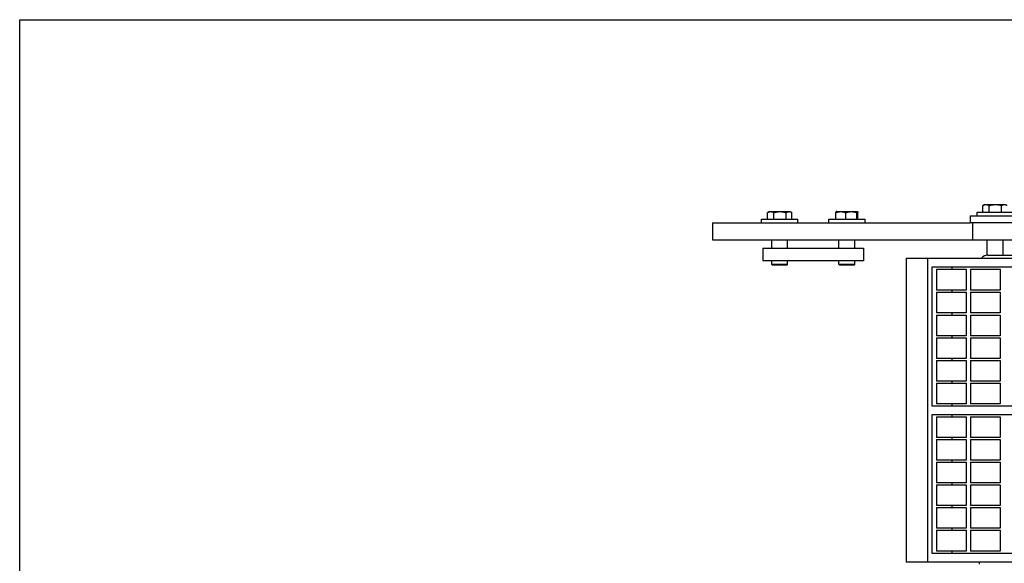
# Model space of a CAD drawing. Header units: inches. Extents: x 0 to 44, y 0 to 34.
# Tile 3 of 5: x 0 to 14.7, y 25.9 to 34. Entities that reach past the tile are written whole.
import ezdxf

# ---------------------------------------------------------------- set-up
doc = ezdxf.new("R2010")
doc.units = ezdxf.units.IN
doc.header["$LTSCALE"] = 2.42
doc.header["$MEASUREMENT"] = 0
doc.layers.get('0').update_dxf_attribs({"linetype": 'CONTINUOUS'})
for name, color, linetype in [('518353_WW_518353_08_BL4', 7, 'CONTINUOUS'), ('520309_BL24', 7, 'CONTINUOUS'), ('532387_BL34', 7, 'CONTINUOUS'), ('807_1830_10_1_SOLID1_BL58', 7, 'CONTINUOUS'), ('807_1830_14_1_SOLID1_BL56', 7, 'CONTINUOUS'), ('807_1830_15_1_SOLID1_BL49', 7, 'CONTINUOUS'), ('807_1830_16_1_SOLID1_BL68', 7, 'CONTINUOUS'), ('807_1830_17_1_SOLID1_BL69', 7, 'CONTINUOUS'), ('807_1830_18_1_SOLID1_BL50', 7, 'CONTINUOUS'), ('807_1830_1_1_SOLID1_BL63', 7, 'CONTINUOUS'), ('807_1830_21_1_SOLID1_BL54', 7, 'CONTINUOUS'), ('807_1830_22_1_SOLID1_BL41', 7, 'CONTINUOUS'), ('807_1830_23_1_SOLID1_BL70', 7, 'CONTINUOUS'), ('807_1830_24_1_SOLID1_BL66', 7, 'CONTINUOUS'), ('807_1830_25_1_SOLID1_BL57', 7, 'CONTINUOUS'), ('807_1830_26_1_SOLID1_BL67', 7, 'CONTINUOUS'), ('807_1830_27_1_SOLID1_BL44', 7, 'CONTINUOUS'), ('807_1830_28_1_SOLID1_BL61', 7, 'CONTINUOUS'), ('807_1830_2_1_SOLID1_BL52', 7, 'CONTINUOUS'), ('807_1830_31_1_SOLID1_BL59', 7, 'CONTINUOUS'), ('807_1830_32_1_SOLID1_BL46', 7, 'CONTINUOUS'), ('807_1830_33_1_SOLID1_BL64', 7, 'CONTINUOUS'), ('807_1830_36_1_SOLID1_BL43', 7, 'CONTINUOUS'), ('807_1830_3_1_SOLID1_BL47', 7, 'CONTINUOUS'), ('807_1830_6_1_SOLID1_BL65', 7, 'CONTINUOUS'), ('807_1830_7_1_SOLID1_BL55', 7, 'CONTINUOUS'), ('807_1830_8_1_SOLID1_BL60', 7, 'CONTINUOUS'), ('807_1830_9_1_SOLID1_BL53', 7, 'CONTINUOUS'), ('960616MSSF_BL10', 7, 'CONTINUOUS'), ('960616MSSF_BL14', 7, 'CONTINUOUS'), ('960616MSSF_BL9', 7, 'CONTINUOUS')]:
    doc.layers.add(name, color=color, linetype=linetype)

# ---------------------------------------------------------------- blocks, each defined once
blk = doc.blocks.new('518353_WW_518353_08_BL4', base_point=(23.689, 21.729))
at = {"layer": '518353_WW_518353_08_BL4', "color": 7, "linetype": 'CONTINUOUS'}
for p, q in [((14.163, 31.076), (14.163, 30.971)), ((14.163, 31.076), (14.953, 31.076)), ((14.953, 30.971), (14.163, 30.971)), ((14.43, 30.491), (15.163, 30.491)), ((14.305, 25.886), (14.305, 25.916))]:
    blk.add_line(p, q, dxfattribs=at)
blk.add_arc((14.43, 30.366), 0.125, 90, 140.0851, dxfattribs=at)
blk = doc.blocks.new('960616MSSF_BL9', base_point=(11.327, 30.742))
at = {"layer": '960616MSSF_BL9', "color": 7, "linetype": 'CONTINUOUS'}
for p, q in [((11.145, 31.026), (11.145, 31.126)), ((11.176, 31.144), (11.147, 31.127)), ((11.176, 31.144), (11.479, 31.144)), ((11.24, 31.026), (11.24, 31.126)), ((11.422, 31.026), (11.422, 31.126)), ((11.479, 31.144), (11.507, 31.127)), ((11.507, 31.128), (11.509, 31.126)), ((11.509, 31.026), (11.509, 31.126)), ((11.057, 30.971), (11.057, 31.026)), ((11.057, 31.026), (11.598, 31.026)), ((11.598, 30.971), (11.598, 31.026)), ((11.209, 30.596), (11.209, 30.721)), ((11.445, 30.596), (11.445, 30.721)), ((11.209, 30.352), (11.209, 30.408)), ((11.445, 30.352), (11.445, 30.408)), ((11.221, 30.341), (11.209, 30.352)), ((11.445, 30.352), (11.209, 30.352)), ((11.434, 30.341), (11.221, 30.341)), ((11.434, 30.341), (11.445, 30.352))]:
    blk.add_line(p, q, dxfattribs=at)
for points, knots in [([(11.145, 31.126), (11.149, 31.128), (11.157, 31.132), (11.169, 31.137), (11.181, 31.14), (11.193, 31.141), (11.205, 31.14), (11.217, 31.137), (11.229, 31.132), (11.236, 31.128), (11.24, 31.126)], [0, 0, 0, 0, 0.130291, 0.256586, 0.379356, 0.500005, 0.620657, 0.74343, 0.869718, 1, 1, 1, 1]), ([(11.24, 31.126), (11.247, 31.128), (11.262, 31.132), (11.285, 31.137), (11.308, 31.14), (11.331, 31.141), (11.354, 31.14), (11.377, 31.137), (11.399, 31.132), (11.414, 31.128), (11.422, 31.126)], [0, 0, 0, 0, 0.125001, 0.250001, 0.375001, 0.5, 0.624999, 0.749999, 0.874999, 1, 1, 1, 1]), ([(11.422, 31.126), (11.425, 31.128), (11.43, 31.131), (11.437, 31.134), (11.444, 31.137), (11.452, 31.139), (11.459, 31.14), (11.464, 31.14), (11.47, 31.14), (11.475, 31.14), (11.48, 31.139), (11.488, 31.137), (11.497, 31.133), (11.503, 31.129), (11.507, 31.128)], [0, 0, 0, 0, 0.131645, 0.195718, 0.25863, 0.381321, 0.441576, 0.501435, 0.561222, 0.621274, 0.681897, 0.743346, 0.869336, 1, 1, 1, 1])]:
    blk.add_open_spline(points, degree=3, knots=knots, dxfattribs=at)
blk = doc.blocks.new('960616MSSF_BL10', base_point=(22.67, 21.007))
at = {"layer": '960616MSSF_BL10', "color": 7, "linetype": 'CONTINUOUS'}
for p, q in [((12.162, 31.026), (12.162, 31.126)), ((12.176, 31.144), (12.169, 31.14)), ((12.176, 31.144), (12.479, 31.144)), ((12.31, 31.026), (12.31, 31.126)), ((12.475, 31.026), (12.475, 31.126)), ((12.479, 31.144), (12.486, 31.14)), ((12.493, 31.026), (12.493, 31.126)), ((12.057, 30.971), (12.057, 31.026)), ((12.057, 31.026), (12.598, 31.026)), ((12.598, 30.971), (12.598, 31.026)), ((12.209, 30.596), (12.209, 30.721)), ((12.445, 30.596), (12.445, 30.721)), ((12.209, 30.352), (12.209, 30.408)), ((12.445, 30.352), (12.445, 30.408)), ((12.221, 30.341), (12.209, 30.352)), ((12.445, 30.352), (12.209, 30.352)), ((12.434, 30.341), (12.221, 30.341)), ((12.434, 30.341), (12.445, 30.352))]:
    blk.add_line(p, q, dxfattribs=at)
for points, knots in [([(12.169, 31.14), (12.169, 31.14), (12.168, 31.139), (12.167, 31.138), (12.166, 31.137), (12.165, 31.135), (12.164, 31.133), (12.164, 31.131), (12.163, 31.129), (12.162, 31.127), (12.162, 31.126)], [0, 0, 0, 0, 0.073084, 0.160246, 0.262907, 0.38137, 0.515203, 0.663573, 0.82551, 1, 1, 1, 1]), ([(12.162, 31.126), (12.168, 31.128), (12.18, 31.132), (12.198, 31.137), (12.217, 31.14), (12.236, 31.141), (12.255, 31.14), (12.274, 31.137), (12.292, 31.132), (12.304, 31.128), (12.31, 31.126)], [0, 0, 0, 0, 0.126059, 0.251308, 0.375861, 0.500001, 0.624142, 0.748695, 0.873943, 1, 1, 1, 1]), ([(12.31, 31.126), (12.317, 31.128), (12.33, 31.132), (12.351, 31.137), (12.372, 31.14), (12.393, 31.141), (12.414, 31.14), (12.435, 31.137), (12.455, 31.132), (12.469, 31.128), (12.475, 31.126)], [0, 0, 0, 0, 0.125444, 0.250548, 0.37536, 0.5, 0.62464, 0.749452, 0.874556, 1, 1, 1, 1]), ([(12.475, 31.126), (12.476, 31.127), (12.477, 31.13), (12.478, 31.133), (12.479, 31.135), (12.48, 31.137), (12.48, 31.138), (12.481, 31.138), (12.482, 31.139), (12.482, 31.14), (12.483, 31.14), (12.484, 31.14), (12.484, 31.14), (12.485, 31.14), (12.485, 31.14), (12.485, 31.14)], [0, 0, 0, 0, 0.200692, 0.380505, 0.537155, 0.606177, 0.668778, 0.724991, 0.775006, 0.819252, 0.858564, 0.894276, 0.928269, 0.962801, 1, 1, 1, 1]), ([(12.485, 31.14), (12.486, 31.14), (12.486, 31.139), (12.487, 31.138), (12.488, 31.137), (12.489, 31.135), (12.49, 31.133), (12.491, 31.131), (12.492, 31.129), (12.492, 31.127), (12.493, 31.126)], [0, 0, 0, 0, 0.073084, 0.160246, 0.262907, 0.38137, 0.515203, 0.663573, 0.82551, 1, 1, 1, 1])]:
    blk.add_open_spline(points, degree=3, knots=knots, dxfattribs=at)
blk = doc.blocks.new('960616MSSF_BL14', base_point=(23.827, 22.247))
at = {"layer": '960616MSSF_BL14', "color": 7, "linetype": 'CONTINUOUS'}
for p, q in [((14.267, 31.076), (14.267, 31.131)), ((14.267, 31.131), (14.808, 31.131)), ((14.356, 31.131), (14.356, 31.231)), ((14.386, 31.249), (14.358, 31.232)), ((14.386, 31.249), (14.689, 31.249)), ((14.45, 31.131), (14.45, 31.231)), ((14.632, 31.131), (14.632, 31.231)), ((14.42, 30.49), (14.42, 30.721)), ((14.656, 30.491), (14.656, 30.721))]:
    blk.add_line(p, q, dxfattribs=at)
for points, knots in [([(14.356, 31.231), (14.36, 31.233), (14.367, 31.237), (14.379, 31.242), (14.391, 31.245), (14.403, 31.246), (14.415, 31.245), (14.427, 31.242), (14.439, 31.237), (14.447, 31.233), (14.45, 31.231)], [0, 0, 0, 0, 0.130291, 0.256586, 0.379356, 0.500005, 0.620657, 0.74343, 0.869718, 1, 1, 1, 1]), ([(14.45, 31.231), (14.458, 31.233), (14.473, 31.237), (14.495, 31.242), (14.518, 31.245), (14.541, 31.246), (14.564, 31.245), (14.587, 31.242), (14.61, 31.237), (14.625, 31.233), (14.632, 31.231)], [0, 0, 0, 0, 0.125001, 0.250001, 0.375001, 0.5, 0.624999, 0.749999, 0.874999, 1, 1, 1, 1]), ([(14.632, 31.231), (14.636, 31.233), (14.641, 31.236), (14.648, 31.239), (14.655, 31.242), (14.662, 31.244), (14.669, 31.245), (14.675, 31.245), (14.68, 31.245), (14.686, 31.245), (14.691, 31.244), (14.698, 31.242), (14.707, 31.238), (14.714, 31.234), (14.717, 31.233)], [0, 0, 0, 0, 0.131645, 0.195718, 0.25863, 0.381321, 0.441576, 0.501435, 0.561222, 0.621274, 0.681897, 0.743346, 0.869336, 1, 1, 1, 1])]:
    blk.add_open_spline(points, degree=3, knots=knots, dxfattribs=at)
blk = doc.blocks.new('520309_BL24', base_point=(21.718, 20.868))
at = {"layer": '520309_BL24', "color": 7, "linetype": 'CONTINUOUS'}
for p, q in [((10.327, 30.971), (10.327, 30.721)), ((10.327, 30.971), (14.163, 30.971)), ((14.202, 30.971), (14.202, 30.721)), ((10.327, 30.721), (14.952, 30.721))]:
    blk.add_line(p, q, dxfattribs=at)
blk = doc.blocks.new('532387_BL34', base_point=(21.906, 20.743))
at = {"layer": '532387_BL34', "color": 7, "linetype": 'CONTINUOUS'}
for p, q in [((11.077, 30.596), (11.077, 30.408)), ((11.077, 30.596), (12.577, 30.596)), ((12.577, 30.596), (12.577, 30.408)), ((12.577, 30.408), (11.077, 30.408))]:
    blk.add_line(p, q, dxfattribs=at)
blk = doc.blocks.new('807_1830_22_1_SOLID1_BL41', base_point=(22.899, 22.468))
at = {"layer": '807_1830_22_1_SOLID1_BL41', "color": 7, "linetype": 'CONTINUOUS'}
for p, q in [((13.213, 30.446), (13.213, 25.916)), ((13.213, 30.446), (15.163, 30.446)), ((13.533, 25.916), (13.533, 30.446)), ((13.593, 30.311), (13.593, 28.248)), ((15.163, 30.311), (13.593, 30.311)), ((13.898, 30.281), (13.898, 30.311)), ((13.898, 29.938), (13.898, 29.968)), ((13.898, 29.6), (13.898, 29.63)), ((13.898, 29.262), (13.898, 29.292)), ((13.898, 28.924), (13.898, 28.954)), ((13.898, 28.586), (13.898, 28.616)), ((13.593, 28.248), (15.163, 28.248)), ((13.898, 28.248), (13.898, 28.278)), ((13.593, 28.113), (13.593, 26.051)), ((15.163, 28.113), (13.593, 28.113)), ((13.898, 28.083), (13.898, 28.113)), ((13.898, 27.745), (13.898, 27.775)), ((13.898, 27.407), (13.898, 27.437)), ((13.898, 27.069), (13.898, 27.099)), ((13.898, 26.731), (13.898, 26.761)), ((13.898, 26.393), (13.898, 26.423)), ((13.593, 26.051), (15.163, 26.051)), ((13.898, 26.051), (13.898, 26.081)), ((15.163, 25.916), (13.213, 25.916))]:
    blk.add_line(p, q, dxfattribs=at)
blk = doc.blocks.new('807_1830_36_1_SOLID1_BL43', base_point=(14.393, 26.237))
at = {"layer": '807_1830_36_1_SOLID1_BL43', "color": 7, "linetype": 'CONTINUOUS'}
for p, q in [((14.171, 26.393), (14.614, 26.393)), ((14.171, 26.393), (14.171, 26.081)), ((14.614, 26.393), (14.614, 26.081)), ((14.614, 26.081), (14.171, 26.081))]:
    blk.add_line(p, q, dxfattribs=at)
blk = doc.blocks.new('807_1830_27_1_SOLID1_BL44', base_point=(13.883, 26.237))
at = {"layer": '807_1830_27_1_SOLID1_BL44', "color": 7, "linetype": 'CONTINUOUS'}
for p, q in [((13.661, 26.393), (14.104, 26.393)), ((13.661, 26.393), (13.661, 26.081)), ((14.104, 26.393), (14.104, 26.081)), ((14.104, 26.081), (13.661, 26.081))]:
    blk.add_line(p, q, dxfattribs=at)
blk = doc.blocks.new('807_1830_32_1_SOLID1_BL46', base_point=(14.393, 26.577))
at = {"layer": '807_1830_32_1_SOLID1_BL46', "color": 7, "linetype": 'CONTINUOUS'}
for p, q in [((14.171, 26.731), (14.614, 26.731)), ((14.171, 26.731), (14.171, 26.423)), ((14.614, 26.731), (14.614, 26.423)), ((14.614, 26.423), (14.171, 26.423))]:
    blk.add_line(p, q, dxfattribs=at)
blk = doc.blocks.new('807_1830_3_1_SOLID1_BL47', base_point=(13.883, 26.577))
at = {"layer": '807_1830_3_1_SOLID1_BL47', "color": 7, "linetype": 'CONTINUOUS'}
for p, q in [((13.661, 26.731), (14.104, 26.731)), ((13.661, 26.731), (13.661, 26.423)), ((14.104, 26.731), (14.104, 26.423)), ((14.104, 26.423), (13.661, 26.423))]:
    blk.add_line(p, q, dxfattribs=at)
blk = doc.blocks.new('807_1830_15_1_SOLID1_BL49', base_point=(14.393, 26.915))
at = {"layer": '807_1830_15_1_SOLID1_BL49', "color": 7, "linetype": 'CONTINUOUS'}
for p, q in [((14.171, 27.069), (14.614, 27.069)), ((14.171, 27.069), (14.171, 26.761)), ((14.614, 27.069), (14.614, 26.761)), ((14.614, 26.761), (14.171, 26.761))]:
    blk.add_line(p, q, dxfattribs=at)
blk = doc.blocks.new('807_1830_18_1_SOLID1_BL50', base_point=(13.883, 26.915))
at = {"layer": '807_1830_18_1_SOLID1_BL50', "color": 7, "linetype": 'CONTINUOUS'}
for p, q in [((13.661, 27.069), (14.104, 27.069)), ((13.661, 27.069), (13.661, 26.761)), ((14.104, 27.069), (14.104, 26.761)), ((14.104, 26.761), (13.661, 26.761))]:
    blk.add_line(p, q, dxfattribs=at)
blk = doc.blocks.new('807_1830_2_1_SOLID1_BL52', base_point=(14.393, 27.253))
at = {"layer": '807_1830_2_1_SOLID1_BL52', "color": 7, "linetype": 'CONTINUOUS'}
for p, q in [((14.171, 27.407), (14.614, 27.407)), ((14.171, 27.407), (14.171, 27.099)), ((14.614, 27.407), (14.614, 27.099)), ((14.614, 27.099), (14.171, 27.099))]:
    blk.add_line(p, q, dxfattribs=at)
blk = doc.blocks.new('807_1830_9_1_SOLID1_BL53', base_point=(13.883, 27.253))
at = {"layer": '807_1830_9_1_SOLID1_BL53', "color": 7, "linetype": 'CONTINUOUS'}
for p, q in [((13.661, 27.407), (13.661, 27.099)), ((13.661, 27.407), (14.104, 27.407)), ((14.104, 27.407), (14.104, 27.099)), ((14.104, 27.099), (13.661, 27.099))]:
    blk.add_line(p, q, dxfattribs=at)
blk = doc.blocks.new('807_1830_21_1_SOLID1_BL54', base_point=(13.883, 30.124))
at = {"layer": '807_1830_21_1_SOLID1_BL54', "color": 7, "linetype": 'CONTINUOUS'}
for p, q in [((13.661, 30.281), (13.661, 29.968)), ((13.661, 30.281), (14.104, 30.281)), ((14.104, 30.281), (14.104, 29.968)), ((14.104, 29.968), (13.661, 29.968))]:
    blk.add_line(p, q, dxfattribs=at)
blk = doc.blocks.new('807_1830_7_1_SOLID1_BL55', base_point=(13.883, 29.784))
at = {"layer": '807_1830_7_1_SOLID1_BL55', "color": 7, "linetype": 'CONTINUOUS'}
for p, q in [((13.661, 29.938), (13.661, 29.63)), ((13.661, 29.938), (14.104, 29.938)), ((14.104, 29.938), (14.104, 29.63)), ((14.104, 29.63), (13.661, 29.63))]:
    blk.add_line(p, q, dxfattribs=at)
blk = doc.blocks.new('807_1830_14_1_SOLID1_BL56', base_point=(13.883, 29.446))
at = {"layer": '807_1830_14_1_SOLID1_BL56', "color": 7, "linetype": 'CONTINUOUS'}
for p, q in [((13.661, 29.6), (13.661, 29.292)), ((13.661, 29.6), (14.104, 29.6)), ((14.104, 29.6), (14.104, 29.292)), ((14.104, 29.292), (13.661, 29.292))]:
    blk.add_line(p, q, dxfattribs=at)
blk = doc.blocks.new('807_1830_25_1_SOLID1_BL57', base_point=(13.883, 29.108))
at = {"layer": '807_1830_25_1_SOLID1_BL57', "color": 7, "linetype": 'CONTINUOUS'}
for p, q in [((13.661, 29.262), (13.661, 28.954)), ((13.661, 29.262), (14.104, 29.262)), ((14.104, 29.262), (14.104, 28.954)), ((14.104, 28.954), (13.661, 28.954))]:
    blk.add_line(p, q, dxfattribs=at)
blk = doc.blocks.new('807_1830_10_1_SOLID1_BL58', base_point=(13.883, 28.77))
at = {"layer": '807_1830_10_1_SOLID1_BL58', "color": 7, "linetype": 'CONTINUOUS'}
for p, q in [((13.661, 28.924), (13.661, 28.616)), ((13.661, 28.924), (14.104, 28.924)), ((14.104, 28.924), (14.104, 28.616)), ((14.104, 28.616), (13.661, 28.616))]:
    blk.add_line(p, q, dxfattribs=at)
blk = doc.blocks.new('807_1830_31_1_SOLID1_BL59', base_point=(13.883, 28.432))
at = {"layer": '807_1830_31_1_SOLID1_BL59', "color": 7, "linetype": 'CONTINUOUS'}
for p, q in [((13.661, 28.586), (13.661, 28.278)), ((13.661, 28.586), (14.104, 28.586)), ((14.104, 28.586), (14.104, 28.278)), ((14.104, 28.278), (13.661, 28.278))]:
    blk.add_line(p, q, dxfattribs=at)
blk = doc.blocks.new('807_1830_8_1_SOLID1_BL60', base_point=(13.883, 27.929))
at = {"layer": '807_1830_8_1_SOLID1_BL60', "color": 7, "linetype": 'CONTINUOUS'}
for p, q in [((13.661, 28.083), (13.661, 27.775)), ((13.661, 28.083), (14.104, 28.083)), ((14.104, 28.083), (14.104, 27.775)), ((14.104, 27.775), (13.661, 27.775))]:
    blk.add_line(p, q, dxfattribs=at)
blk = doc.blocks.new('807_1830_28_1_SOLID1_BL61', base_point=(13.883, 27.591))
at = {"layer": '807_1830_28_1_SOLID1_BL61', "color": 7, "linetype": 'CONTINUOUS'}
for p, q in [((13.661, 27.745), (13.661, 27.437)), ((13.661, 27.745), (14.104, 27.745)), ((14.104, 27.745), (14.104, 27.437)), ((14.104, 27.437), (13.661, 27.437))]:
    blk.add_line(p, q, dxfattribs=at)
blk = doc.blocks.new('807_1830_1_1_SOLID1_BL63', base_point=(14.393, 27.591))
at = {"layer": '807_1830_1_1_SOLID1_BL63', "color": 7, "linetype": 'CONTINUOUS'}
for p, q in [((14.171, 27.745), (14.171, 27.437)), ((14.171, 27.745), (14.614, 27.745)), ((14.614, 27.745), (14.614, 27.437)), ((14.614, 27.437), (14.171, 27.437))]:
    blk.add_line(p, q, dxfattribs=at)
blk = doc.blocks.new('807_1830_33_1_SOLID1_BL64', base_point=(14.393, 30.124))
at = {"layer": '807_1830_33_1_SOLID1_BL64', "color": 7, "linetype": 'CONTINUOUS'}
for p, q in [((14.171, 30.281), (14.171, 29.968)), ((14.171, 30.281), (14.614, 30.281)), ((14.614, 30.281), (14.614, 29.968)), ((14.614, 29.968), (14.171, 29.968))]:
    blk.add_line(p, q, dxfattribs=at)
blk = doc.blocks.new('807_1830_6_1_SOLID1_BL65', base_point=(14.393, 29.784))
at = {"layer": '807_1830_6_1_SOLID1_BL65', "color": 7, "linetype": 'CONTINUOUS'}
for p, q in [((14.171, 29.938), (14.171, 29.63)), ((14.171, 29.938), (14.614, 29.938)), ((14.614, 29.938), (14.614, 29.63)), ((14.614, 29.63), (14.171, 29.63))]:
    blk.add_line(p, q, dxfattribs=at)
blk = doc.blocks.new('807_1830_24_1_SOLID1_BL66', base_point=(14.393, 29.446))
at = {"layer": '807_1830_24_1_SOLID1_BL66', "color": 7, "linetype": 'CONTINUOUS'}
for p, q in [((14.171, 29.6), (14.171, 29.292)), ((14.171, 29.6), (14.614, 29.6)), ((14.614, 29.6), (14.614, 29.292)), ((14.614, 29.292), (14.171, 29.292))]:
    blk.add_line(p, q, dxfattribs=at)
blk = doc.blocks.new('807_1830_26_1_SOLID1_BL67', base_point=(14.393, 29.108))
at = {"layer": '807_1830_26_1_SOLID1_BL67', "color": 7, "linetype": 'CONTINUOUS'}
for p, q in [((14.171, 29.262), (14.171, 28.954)), ((14.171, 29.262), (14.614, 29.262)), ((14.614, 29.262), (14.614, 28.954)), ((14.614, 28.954), (14.171, 28.954))]:
    blk.add_line(p, q, dxfattribs=at)
blk = doc.blocks.new('807_1830_16_1_SOLID1_BL68', base_point=(14.393, 28.77))
at = {"layer": '807_1830_16_1_SOLID1_BL68', "color": 7, "linetype": 'CONTINUOUS'}
for p, q in [((14.171, 28.924), (14.171, 28.616)), ((14.171, 28.924), (14.614, 28.924)), ((14.614, 28.924), (14.614, 28.616)), ((14.614, 28.616), (14.171, 28.616))]:
    blk.add_line(p, q, dxfattribs=at)
blk = doc.blocks.new('807_1830_17_1_SOLID1_BL69', base_point=(14.393, 28.432))
at = {"layer": '807_1830_17_1_SOLID1_BL69', "color": 7, "linetype": 'CONTINUOUS'}
for p, q in [((14.171, 28.586), (14.171, 28.278)), ((14.171, 28.586), (14.614, 28.586)), ((14.614, 28.586), (14.614, 28.278)), ((14.614, 28.278), (14.171, 28.278))]:
    blk.add_line(p, q, dxfattribs=at)
blk = doc.blocks.new('807_1830_23_1_SOLID1_BL70', base_point=(14.393, 27.929))
at = {"layer": '807_1830_23_1_SOLID1_BL70', "color": 7, "linetype": 'CONTINUOUS'}
for p, q in [((14.171, 28.083), (14.171, 27.775)), ((14.171, 28.083), (14.614, 28.083)), ((14.614, 28.083), (14.614, 27.775)), ((14.614, 27.775), (14.171, 27.775))]:
    blk.add_line(p, q, dxfattribs=at)

msp = doc.modelspace()

# ---------------------------------------------------------------- linework, layer by layer
at = {"color": 7, "linetype": 'CONTINUOUS'}
for p, q in [((0, 0), (0, 34)), ((0, 34), (44, 34))]:
    msp.add_line(p, q, dxfattribs=at)

# ---------------------------------------------------------------- block references
at = {"layer": '518353_WW_518353_08_BL4'}
msp.add_blockref('518353_WW_518353_08_BL4', (23.689, 21.729), dxfattribs=at)
at = {"layer": '520309_BL24'}
msp.add_blockref('520309_BL24', (21.718, 20.868), dxfattribs=at)
at = {"layer": '532387_BL34'}
msp.add_blockref('532387_BL34', (21.906, 20.743), dxfattribs=at)
at = {"layer": '807_1830_10_1_SOLID1_BL58'}
msp.add_blockref('807_1830_10_1_SOLID1_BL58', (13.883, 28.77), dxfattribs=at)
at = {"layer": '807_1830_14_1_SOLID1_BL56'}
msp.add_blockref('807_1830_14_1_SOLID1_BL56', (13.883, 29.446), dxfattribs=at)
at = {"layer": '807_1830_15_1_SOLID1_BL49'}
msp.add_blockref('807_1830_15_1_SOLID1_BL49', (14.393, 26.915), dxfattribs=at)
at = {"layer": '807_1830_16_1_SOLID1_BL68'}
msp.add_blockref('807_1830_16_1_SOLID1_BL68', (14.393, 28.77), dxfattribs=at)
at = {"layer": '807_1830_17_1_SOLID1_BL69'}
msp.add_blockref('807_1830_17_1_SOLID1_BL69', (14.393, 28.432), dxfattribs=at)
at = {"layer": '807_1830_18_1_SOLID1_BL50'}
msp.add_blockref('807_1830_18_1_SOLID1_BL50', (13.883, 26.915), dxfattribs=at)
at = {"layer": '807_1830_1_1_SOLID1_BL63'}
msp.add_blockref('807_1830_1_1_SOLID1_BL63', (14.393, 27.591), dxfattribs=at)
at = {"layer": '807_1830_21_1_SOLID1_BL54'}
msp.add_blockref('807_1830_21_1_SOLID1_BL54', (13.883, 30.124), dxfattribs=at)
at = {"layer": '807_1830_22_1_SOLID1_BL41'}
msp.add_blockref('807_1830_22_1_SOLID1_BL41', (22.899, 22.468), dxfattribs=at)
at = {"layer": '807_1830_23_1_SOLID1_BL70'}
msp.add_blockref('807_1830_23_1_SOLID1_BL70', (14.393, 27.929), dxfattribs=at)
at = {"layer": '807_1830_24_1_SOLID1_BL66'}
msp.add_blockref('807_1830_24_1_SOLID1_BL66', (14.393, 29.446), dxfattribs=at)
at = {"layer": '807_1830_25_1_SOLID1_BL57'}
msp.add_blockref('807_1830_25_1_SOLID1_BL57', (13.883, 29.108), dxfattribs=at)
at = {"layer": '807_1830_26_1_SOLID1_BL67'}
msp.add_blockref('807_1830_26_1_SOLID1_BL67', (14.393, 29.108), dxfattribs=at)
at = {"layer": '807_1830_27_1_SOLID1_BL44'}
msp.add_blockref('807_1830_27_1_SOLID1_BL44', (13.883, 26.237), dxfattribs=at)
at = {"layer": '807_1830_28_1_SOLID1_BL61'}
msp.add_blockref('807_1830_28_1_SOLID1_BL61', (13.883, 27.591), dxfattribs=at)
at = {"layer": '807_1830_2_1_SOLID1_BL52'}
msp.add_blockref('807_1830_2_1_SOLID1_BL52', (14.393, 27.253), dxfattribs=at)
at = {"layer": '807_1830_31_1_SOLID1_BL59'}
msp.add_blockref('807_1830_31_1_SOLID1_BL59', (13.883, 28.432), dxfattribs=at)
at = {"layer": '807_1830_32_1_SOLID1_BL46'}
msp.add_blockref('807_1830_32_1_SOLID1_BL46', (14.393, 26.577), dxfattribs=at)
at = {"layer": '807_1830_33_1_SOLID1_BL64'}
msp.add_blockref('807_1830_33_1_SOLID1_BL64', (14.393, 30.124), dxfattribs=at)
at = {"layer": '807_1830_36_1_SOLID1_BL43'}
msp.add_blockref('807_1830_36_1_SOLID1_BL43', (14.393, 26.237), dxfattribs=at)
at = {"layer": '807_1830_3_1_SOLID1_BL47'}
msp.add_blockref('807_1830_3_1_SOLID1_BL47', (13.883, 26.577), dxfattribs=at)
at = {"layer": '807_1830_6_1_SOLID1_BL65'}
msp.add_blockref('807_1830_6_1_SOLID1_BL65', (14.393, 29.784), dxfattribs=at)
at = {"layer": '807_1830_7_1_SOLID1_BL55'}
msp.add_blockref('807_1830_7_1_SOLID1_BL55', (13.883, 29.784), dxfattribs=at)
at = {"layer": '807_1830_8_1_SOLID1_BL60'}
msp.add_blockref('807_1830_8_1_SOLID1_BL60', (13.883, 27.929), dxfattribs=at)
at = {"layer": '807_1830_9_1_SOLID1_BL53'}
msp.add_blockref('807_1830_9_1_SOLID1_BL53', (13.883, 27.253), dxfattribs=at)
at = {"layer": '960616MSSF_BL10'}
msp.add_blockref('960616MSSF_BL10', (22.67, 21.007), dxfattribs=at)
at = {"layer": '960616MSSF_BL14'}
msp.add_blockref('960616MSSF_BL14', (23.827, 22.247), dxfattribs=at)
at = {"layer": '960616MSSF_BL9'}
msp.add_blockref('960616MSSF_BL9', (11.327, 30.742), dxfattribs=at)

doc.saveas('drawing.dxf')
